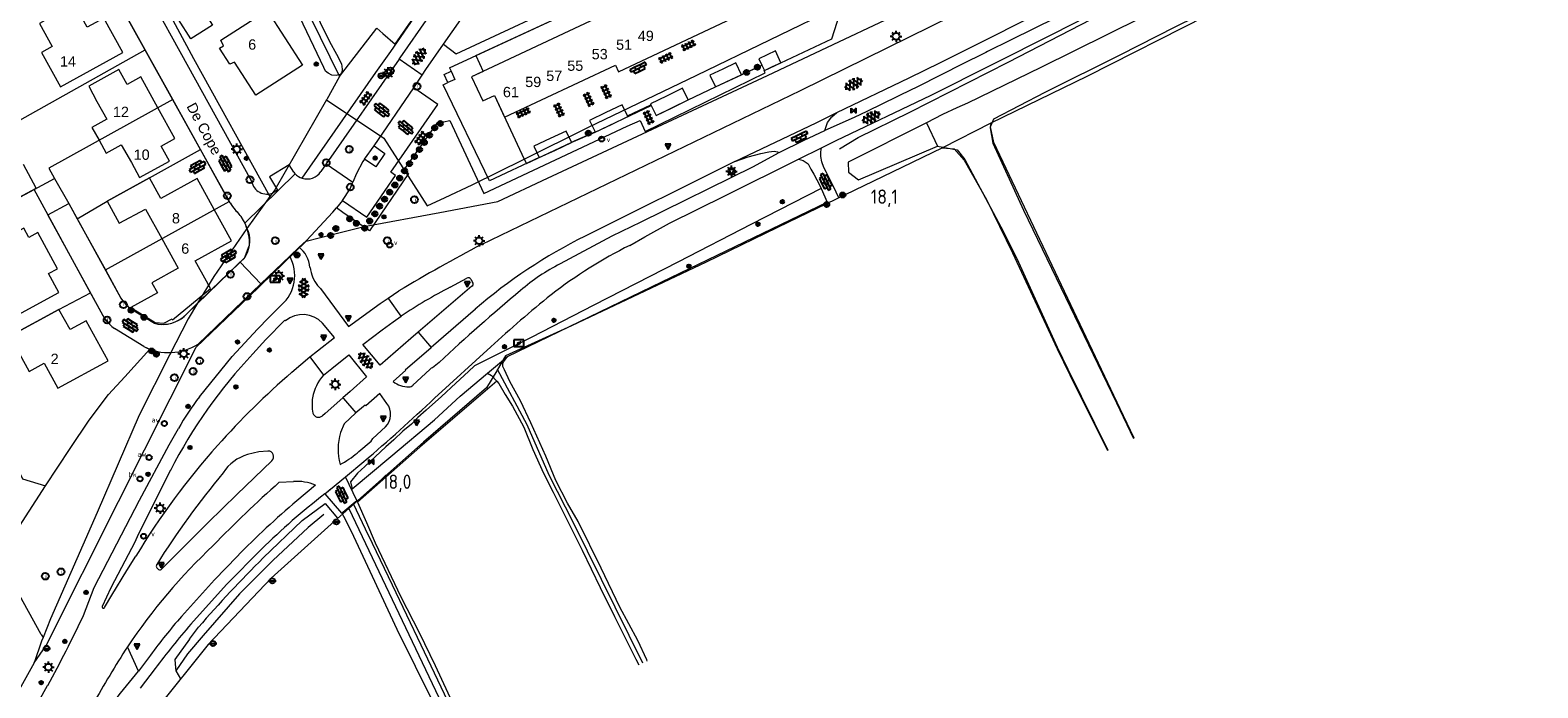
# Model space of a CAD drawing. Header units: metres. Extents: x 117922 to 130630, y 447724 to 454087.
# Tile 15 of 61: x 124351 to 124614, y 450327 to 450442. Entities that reach past the tile are written whole.
import ezdxf

# ---------------------------------------------------------------- set-up
doc = ezdxf.new("R2010")
doc.units = ezdxf.units.M
doc.layers.get('0').update_dxf_attribs({"color": 8})
for name, color, linetype, lineweight in [('B01', 8, 'Continuous', 0), ('B03', 8, 'Continuous', 0), ('B04', 8, 'Continuous', 0), ('B14', 8, 'Continuous', 0), ('G01', 8, 'Continuous', 0), ('G03', 8, 'Continuous', 0), ('Q19', 8, 'Continuous', 0), ('T00', 8, 'Continuous', 0), ('T09', 8, 'Continuous', 0), ('V00', 8, 'Continuous', 0), ('W00', 8, 'Continuous', 0), ('Z02', 7, 'Continuous', 0), ('Z06', 7, 'Continuous', 0)]:
    doc.layers.add(name, color=color, linetype=linetype, lineweight=lineweight)
for name, color, linetype in [('SYM-GV1', 8, 'Continuous'), ('SYM-OV4', 8, 'Continuous'), ('SYM-OV5', 8, 'Continuous'), ('TOPOT20', 8, 'Continuous'), ('TOPOT21', 8, 'Continuous'), ('TOPOT23', 8, 'Continuous'), ('TOPOT26', 8, 'Continuous'), ('TOPOT28', 8, 'Continuous'), ('TOPOT30', 1, 'Continuous'), ('TOPOT31', 8, 'Continuous'), ('TOPOT36', 8, 'Continuous'), ('TOPOT52', 8, 'Continuous'), ('TOPOT63', 8, 'Continuous'), ('TOPOT72', 8, 'Continuous'), ('TOPOT79', 8, 'Continuous'), ('TOPOT80', 8, 'Continuous'), ('TOPOT85', 8, 'Continuous')]:
    doc.layers.add(name, color=color, linetype=linetype)
doc.styles.add('ISO', font='ISO')
doc.styles.add('Z02', font='arial.ttf', dxfattribs={"height": 1.8})
doc.styles.add('Z06', font='arial.ttf', dxfattribs={"height": 1.8})

# ---------------------------------------------------------------- blocks, each defined once
blk = doc.blocks.new('asfalt6')
at = {"color": 0, "linetype": 'ByBlock', "lineweight": -2}
for p, q in [((-0.93, 0.18), (0.7, 1.13)), ((-0.89, -0.52), (0.89, 0.52)), ((-0.89, 0.52), (0.89, -0.52)), ((-0.76, 1.01), (0.3, 1.62)), ((-0.7, 1.13), (0.93, 0.18)), ((-0.3, 1.62), (0.76, 1.01)), ((-0.93, -0.18), (0.7, -1.13)), ((-0.76, -1.01), (0.3, -1.62)), ((-0.7, -1.13), (0.93, -0.18)), ((-0.3, -1.62), (0.76, -1.01))]:
    blk.add_line(p, q, dxfattribs=at)
blk = doc.blocks.new('tegels4')
at = {"color": 0, "linetype": 'ByBlock', "lineweight": -2}
for p, q in [((0.62, 0.94), (-0.62, 0.94)), ((0.62, 0.31), (-0.62, 0.31)), ((-0.31, -1.23), (-0.31, 1.25)), ((0.31, -1.23), (0.31, 1.25)), ((0.62, -0.31), (-0.62, -0.31)), ((0.62, -0.94), (-0.62, -0.94))]:
    blk.add_line(p, q, dxfattribs=at)
blk = doc.blocks.new('paal')
at = {"color": 0}
for radius in [0.45, 0.2]:
    blk.add_circle((0, 0), radius, dxfattribs=at)
blk = doc.blocks.new('lichtmast')
at = {"color": 0}
for p, q in [((-0.6, 0), (-1, 0)), ((-0.71, 0.71), (-0.42, 0.42)), ((0, 0.6), (0, 1)), ((0.42, 0.42), (0.71, 0.71)), ((0.6, 0), (1, 0)), ((-0.42, -0.42), (-0.71, -0.71)), ((0, -0.6), (0, -1)), ((0.42, -0.42), (0.71, -0.71))]:
    blk.add_line(p, q, dxfattribs=at)
blk.add_circle((0, 0), 0.6, dxfattribs=at)
blk = doc.blocks.new('boom')
at = {"color": 0}
for radius in [0.315, 0.225, 0.135]:
    blk.add_circle((0, 0), radius, dxfattribs=at)
blk = doc.blocks.new('afsl-water')
at = {"color": 0}
blk.add_circle((0, 0), 0.45, dxfattribs=at)
at = {"color": 0, "style": 'ISO'}
blk.add_attdef('AFSL-WATER', (0.7, 0), '', height=0.9, dxfattribs=at)
blk = doc.blocks.new('brandkraan')
at = {"color": 0}
blk.add_circle((0, 0), 0.45, dxfattribs=at)
at = {"color": 0, "style": 'ISO'}
blk.add_attdef('BRANDKRAAN', (0.7, 0), '', height=0.9, dxfattribs=at)
blk = doc.blocks.new('verkeersbord')
at = {"color": 0}
for p, q in [((0.5, 0.32), (-0.5, 0.32)), ((-0.5, 0.32), (0, -0.6)), ((0, -0.6), (0.5, 0.32))]:
    blk.add_line(p, q, dxfattribs=at)
blk = doc.blocks.new('verklikker')
at = {"color": 0}
blk.add_circle((0, 0), 0.45, dxfattribs=at)
at = {"color": 0, "style": 'ISO'}
blk.add_attdef('VERKLIKKER', (0.7, 0), '', height=0.9, dxfattribs=at)
blk = doc.blocks.new('aanduidingsbord')
at = {"color": 0}
for p, q in [((-0.81, -0.33), (0, 0)), ((-1.45, -0.5), (-1.01, -0.5))]:
    blk.add_line(p, q, dxfattribs=at)
blk.add_circle((-1.23, -0.5), 0.45, dxfattribs=at)
blk = doc.blocks.new('klinkers4')
at = {"color": 0, "linetype": 'ByBlock', "lineweight": -2}
for p, q in [((0, 1.5), (-0.5, 1.5)), ((-0.5, 1.5), (-0.5, 0.5)), ((-0.5, 0.5), (-0.5, -0.5)), ((0, 0.5), (-0.5, 0.5)), ((0, 1.5), (0, 1)), ((0.5, 1), (0, 1)), ((0, 1), (0, 0.5)), ((0, 0.5), (0, 0)), ((0.5, 0), (0, 0)), ((0, 0), (0, -0.5)), ((0.5, 0), (0.5, 1)), ((0.5, -1), (0.5, 0)), ((-0.5, -0.5), (-0.5, -1.5)), ((0, -0.5), (-0.5, -0.5)), ((-0.5, -1.5), (0, -1.5)), ((0, -0.5), (0, -1)), ((0, -1), (0.5, -1)), ((0, -1), (0, -1.5))]:
    blk.add_line(p, q, dxfattribs=at)
blk = doc.blocks.new('klinkers6')
at = {"color": 0, "linetype": 'ByBlock', "lineweight": -2}
for p, q in [((-0.25, 1), (-0.75, 1)), ((-0.75, 1), (-0.75, 0)), ((-0.25, 0), (-0.75, 0)), ((-0.75, 0), (-0.75, -1)), ((0.25, 1.5), (-0.25, 1.5)), ((-0.25, 1.5), (-0.25, 0.5)), ((0.25, 0.5), (-0.25, 0.5)), ((-0.25, 0.5), (-0.25, -0.5)), ((0.25, 0.5), (0.25, 1.5)), ((0.75, 1), (0.25, 1)), ((0.25, -0.5), (0.25, 0.5)), ((0.75, 0), (0.75, 1)), ((-0.75, -1), (-0.25, -1)), ((-0.25, -0.5), (-0.25, 0)), ((0.25, -0.5), (-0.25, -0.5)), ((-0.25, -0.5), (-0.25, -1.5)), ((-0.25, -1.5), (0.25, -1.5)), ((0.75, 0), (0.25, 0)), ((0.25, 0), (0.25, -0.5)), ((0.25, -1.5), (0.25, -0.5)), ((0.25, -1), (0.75, -1)), ((0.75, -1), (0.75, 0))]:
    blk.add_line(p, q, dxfattribs=at)
blk = doc.blocks.new('grensmarkering')
at = {"color": 0}
blk.add_line((-0.67, 0), (0.67, 0), dxfattribs=at)
blk.add_circle((0, 0), 0.45, dxfattribs=at)
blk = doc.blocks.new('kolk')
at = {"color": 0}
blk.add_circle((0, 0), 0.6, dxfattribs=at)
at = {"color": 0, "linetype": 'Continuous', "style": 'ISO'}
blk.add_attdef('KOLK', (-0.04, -0.26), '', height=0.8, dxfattribs=at)
blk = doc.blocks.new('inspectieput')
at = {"color": 0}
blk.add_circle((0, 0), 0.6, dxfattribs=at)
at = {"color": 0, "linetype": 'Continuous', "style": 'ISO'}
blk.add_attdef('I', (0, -0.39), '', height=0.8, dxfattribs=at)
blk = doc.blocks.new('verkeersbord-pl')
at = {"color": 0, "linetype": 'Continuous'}
blk.add_circle((0, 0), 0.03, dxfattribs=at)
blk = doc.blocks.new('schk-electra')
at = {"color": 0}
for p, q in [((0.86, 0.56), (-0.86, 0.56)), ((-0.86, 0.56), (-0.86, -0.56)), ((0.86, -0.56), (0.86, 0.56)), ((-0.86, -0.56), (0.86, -0.56))]:
    blk.add_line(p, q, dxfattribs=at)
blk.add_lwpolyline([(-0.43, -0.35), (0.24, -0.02), (-0.24, 0.02), (0.41, 0.32)], dxfattribs=at)
blk = doc.blocks.new('kilometerpaal')
at = {"color": 0}
for p, q in [((-0.44, 0.44), (0.44, -0.44)), ((-0.44, -0.44), (-0.44, 0.44)), ((0.44, 0.44), (-0.44, -0.44)), ((0.44, -0.44), (0.44, 0.44))]:
    blk.add_line(p, q, dxfattribs=at)
at = {"color": 0, "style": 'ISO'}
blk.add_attdef('KILOMETERPAAL', (0.59, 0.87), '', height=2.5, dxfattribs=at)

msp = doc.modelspace()

# ---------------------------------------------------------------- linework, layer by layer
at = {"layer": 'B01', "flags": 128}
for points in [[(124382.65, 450442.37), (124378.85, 450439.96), (124374.56, 450446.72), (124378.36, 450449.13), (124382.65, 450442.37)], [(124366.99, 450437.62), (124363.67, 450443.61), (124360.77, 450442.01), (124358.46, 450446.11), (124352.39, 450442.67), (124354.65, 450438.62), (124352.77, 450437.59), (124356.07, 450431.58), (124366.99, 450437.62)], [(124398.34, 450435.36), (124390.18, 450430.12), (124386.45, 450435.92), (124385.64, 450435.54), (124383.85, 450438.33), (124384.55, 450438.78), (124384.09, 450439.76), (124392.17, 450444.96), (124398.34, 450435.36)], [(124449.56, 450443.52), (124427.86, 450433.35), (124429.82, 450429.15), (124431.85, 450430.1), (124433.63, 450426.31), (124453, 450435.39), (124453.55, 450434.23), (124473.46, 450443.57)], [(124373.09, 450427.94), (124370.11, 450433.32), (124367.74, 450432.01), (124366.29, 450434.61), (124361.04, 450431.7), (124362.43, 450429.06), (124364.18, 450425.94), (124361.58, 450424.5), (124362.83, 450422.26)], [(124376.06, 450422.57), (124373.09, 450427.94)], [(124362.83, 450422.26), (124364.07, 450420.02), (124366.69, 450421.45), (124368.46, 450418.35), (124369.9, 450415.75), (124375.14, 450418.62), (124373.68, 450421.26), (124376.06, 450422.57)], [(124382.93, 450410.14), (124379.93, 450415.59), (124373.6, 450412.11), (124371.63, 450415.69), (124364.22, 450411.6), (124366.34, 450407.75), (124370.91, 450410.25), (124373.77, 450405.07)], [(124381.59, 450397.62), (124379.61, 450401.21), (124385.93, 450404.69), (124382.93, 450410.14)], [(124355.79, 450395.67), (124354, 450398.98), (124355.58, 450399.81), (124352.13, 450406.14), (124350.54, 450405.28), (124349.66, 450406.9), (124342.48, 450402.98), (124348.62, 450391.76), (124355.79, 450395.67)], [(124373.77, 450405.07), (124376.63, 450399.9), (124372.06, 450397.37), (124373.03, 450395.63)], [(124373.03, 450395.63), (124368.35, 450393.03), (124372.61, 450390.43), (124374.13, 450390.29), (124375.56, 450391.06)], [(124375.56, 450391.06), (124375.66, 450390.88), (124382.27, 450396.38), (124381.59, 450397.62)], [(124364.39, 450383.74), (124360.55, 450390.74), (124357.75, 450389.2), (124355.8, 450392.72), (124347.24, 450388.03), (124350.6, 450381.86), (124353.23, 450383.34), (124355.64, 450378.95), (124364.39, 450383.74)]]:
    msp.add_lwpolyline(points, dxfattribs=at)
at = {"layer": 'B03', "flags": 128}
for points in [[(124480.45, 450435.13), (124481.89, 450435.8), (124480.93, 450437.86), (124479.49, 450437.18)], [(124474.99, 450433.7), (124474.02, 450435.77), (124471.75, 450434.71)], [(124479.49, 450437.18), (124478.04, 450436.51), (124478.57, 450435.38)], [(124478.57, 450435.38), (124479, 450434.45)], [(124479, 450434.45), (124480.45, 450435.13)], [(124471.75, 450434.71), (124469.49, 450433.64), (124470.46, 450431.57)], [(124470.46, 450431.57), (124472.73, 450432.63)], [(124472.73, 450432.63), (124474.99, 450433.7)], [(124461.91, 450429.97), (124459.1, 450428.6), (124459.19, 450428.43)], [(124465.7, 450429.32), (124464.71, 450431.34), (124461.91, 450429.97)], [(124451.33, 450427.09), (124448.48, 450425.72), (124449.43, 450423.73)], [(124455.09, 450426.55), (124454.18, 450428.45), (124451.33, 450427.09)], [(124459.19, 450428.43), (124460.09, 450426.58), (124462.9, 450427.95)], [(124462.9, 450427.95), (124465.7, 450429.32)], [(124449.43, 450423.73), (124449.47, 450423.66), (124452.32, 450425.02)], [(124452.32, 450425.02), (124455.16, 450426.39), (124455.09, 450426.55)], [(124441.57, 450422.55), (124438.74, 450421.22), (124439.67, 450419.23)], [(124445.32, 450421.93), (124444.4, 450423.88), (124441.57, 450422.55)], [(124442.5, 450420.56), (124445.34, 450421.9), (124445.32, 450421.93)], [(124439.67, 450419.23), (124442.5, 450420.56)]]:
    msp.add_lwpolyline(points, dxfattribs=at)
at = {"layer": 'B04', "flags": 128}
for points in [[(124423.7, 450432.33), (124423.06, 450433.78), (124424.3, 450434.33)], [(124424.3, 450434.33), (124424.94, 450432.89), (124423.7, 450432.33)], [(124507.3, 450425.33), (124509.25, 450421.21)]]:
    msp.add_lwpolyline(points, dxfattribs=at)
at = {"layer": 'B14', "flags": 128}
for points in [[(124351.86, 450413.89), (124349.62, 450418.04)], [(124347.94, 450411.78), (124351.86, 450413.89)]]:
    msp.add_lwpolyline(points, dxfattribs=at)
at = {"layer": 'G01', "flags": 128}
for points in [[(124635.37, 450484.24), (124615.67, 450474.21), (124586.87, 450459.41), (124573, 450452.44), (124556.23, 450444.01), (124535.33, 450433.39), (124518.53, 450425.24)], [(124387.92, 450467.88), (124372.49, 450460.31), (124367.88, 450457.81), (124370.54, 450452.92), (124379.33, 450436.54), (124392.63, 450412.41)], [(124428.59, 450437.05), (124449.78, 450446.91), (124450.69, 450445.27), (124468.7, 450453.73), (124469.69, 450457.4), (124465.63, 450466.07)], [(124411.33, 450441.83), (124412.36, 450440.9), (124414.53, 450439.03), (124429.83, 450461.13), (124427.73, 450462.51)], [(124370.87, 450438.05), (124364.5, 450449.52)], [(124437.07, 450418.97), (124448.18, 450424.47), (124467.21, 450433.65), (124492.68, 450446.01)], [(124481.89, 450435.8), (124490.77, 450439.96), (124492.68, 450446.01)], [(124353.57, 450333.99), (124366.22, 450359.13), (124379.79, 450386.09), (124388.96, 450394.92), (124399.01, 450404.61), (124403.52, 450405.77), (124409.1, 450407.18), (124422.33, 450409.67), (124432.44, 450411.58), (124441.16, 450415.64), (124479.55, 450433.59), (124491.01, 450438.97), (124500.17, 450443.29)], [(124404.81, 450433.38), (124411.33, 450441.83)], [(124342.7, 450422.26), (124370.87, 450438.05)], [(124375.68, 450429.38), (124370.87, 450438.05)], [(124428.59, 450437.05), (124429.88, 450434.29), (124427.86, 450433.35), (124429.82, 450429.15), (124431.85, 450430.1), (124437.07, 450418.97)], [(124437.07, 450418.97), (124437.44, 450418.18), (124445.25, 450421.9), (124449.47, 450423.66), (124459.24, 450428.34), (124460.09, 450426.58), (124465.7, 450429.32), (124470.46, 450431.57), (124478.57, 450435.38)], [(124478.57, 450435.38), (124479, 450434.45), (124481.89, 450435.8)], [(124375.68, 450429.38), (124354.04, 450417.39)], [(124380.54, 450420.62), (124375.68, 450429.38)], [(124402.56, 450429.31), (124412.56, 450422.62), (124420.09, 450410.8), (124423.24, 450412.27), (124427.99, 450414.47), (124437.07, 450418.97)], [(124518.53, 450425.24), (124510.13, 450420.94)], [(124518.53, 450425.24), (124518.43, 450424.41), (124518.91, 450421.74), (124524.28, 450410.06), (124540.51, 450376.4), (124543.49, 450370.17)], [(124358.98, 450408.54), (124364.22, 450411.6), (124371.63, 450415.69), (124380.54, 450420.62)], [(124385.55, 450411.59), (124380.54, 450420.62)], [(124510.13, 450420.94), (124501.31, 450416.68), (124483.24, 450407.94), (124468.84, 450400.97), (124445.34, 450389.82), (124433.82, 450384.57), (124432.42, 450382.2)], [(124510.13, 450420.94), (124512.13, 450420.76), (124513.91, 450418.79), (124517.78, 450411.94), (124522.34, 450402.59), (124530.11, 450385.83), (124533.46, 450379), (124538.93, 450368.08)], [(124354.04, 450417.39), (124355.05, 450415.61)], [(124347.6, 450411.59), (124351.46, 450413.67)], [(124351.46, 450413.67), (124355.05, 450415.61)], [(124361.33, 450395.61), (124351.46, 450413.67)], [(124355.05, 450415.61), (124357.52, 450411.19)], [(124357.52, 450411.19), (124358.98, 450408.54)], [(124363.92, 450399.62), (124385.55, 450411.59)], [(124385.7, 450411.33), (124385.55, 450411.59)], [(124385.7, 450411.33), (124386.12, 450410.68), (124386.6, 450410.08), (124387.14, 450409.53)], [(124358.98, 450408.54), (124363.92, 450399.62)], [(124388.64, 450406.86), (124388.37, 450407.58), (124388.03, 450408.27), (124387.61, 450408.92), (124387.14, 450409.53)], [(124388.64, 450406.86), (124388.86, 450406.3), (124389.01, 450405.72), (124389.1, 450405.12), (124389.11, 450404.52), (124389.06, 450403.92), (124388.94, 450403.33), (124388.75, 450402.76), (124388.5, 450402.22), (124388.19, 450401.7)], [(124388.19, 450401.7), (124382.46, 450396.16), (124380.02, 450393.8)], [(124363.92, 450399.62), (124366.64, 450394.7)], [(124339.47, 450383.72), (124347.24, 450388.03), (124355.8, 450392.72), (124361.33, 450395.61)], [(124363.82, 450391.04), (124361.33, 450395.61)], [(124366.64, 450394.7), (124367.11, 450394.06), (124367.62, 450393.46), (124368.19, 450392.91)], [(124368.19, 450392.91), (124372.49, 450390.29)], [(124378.1, 450391.89), (124380.02, 450393.8)], [(124363.82, 450391.04), (124364.21, 450390.58), (124364.62, 450390.15), (124365.07, 450389.75), (124365.54, 450389.38)], [(124372.49, 450390.29), (124373.09, 450390.16), (124373.7, 450390.1), (124374.31, 450390.11), (124374.92, 450390.18), (124375.52, 450390.32), (124376.1, 450390.51), (124376.65, 450390.78), (124377.17, 450391.09), (124377.66, 450391.47), (124378.1, 450391.89)], [(124370.66, 450386.22), (124365.54, 450389.38)], [(124353.49, 450361.87), (124357.75, 450368.4), (124361.1, 450373.33), (124364.45, 450377.84), (124367.32, 450380.92), (124371.7, 450385.76)], [(124370.66, 450386.22), (124371.18, 450385.97), (124371.7, 450385.76)], [(124339.47, 450383.72), (124342.9, 450376.27), (124349.45, 450363.08), (124353.49, 450361.87)], [(124432.42, 450382.2), (124432.29, 450381.99), (124430.49, 450379.02), (124419.45, 450369.49), (124406.42, 450357.95)], [(124457.8, 450330.91), (124445.74, 450355.28), (124441.44, 450363.77), (124437.6, 450372.52), (124432.42, 450382.2)], [(124352.69, 450335.9), (124334.33, 450369.22)], [(124348.93, 450354.86), (124353.49, 450361.87)], [(124406.42, 450357.95), (124403.92, 450355.74), (124392.85, 450345.76), (124381.85, 450334.14), (124372.75, 450322.76), (124369.71, 450318.22)], [(124406.42, 450357.95), (124430.91, 450306.57), (124439.76, 450289.68)], [(124352.69, 450335.9), (124353.04, 450335.37)], [(124351.51, 450330.94), (124353.57, 450333.99)]]:
    msp.add_lwpolyline(points, dxfattribs=at)
at = {"layer": 'G03', "flags": 128}
for points in [[(124387.92, 450467.88), (124391.36, 450460.84), (124404.81, 450433.38)], [(124404.81, 450433.38), (124402.6, 450429.38)], [(124402.56, 450429.31), (124393.51, 450413.6), (124392.63, 450412.41)], [(124402.6, 450429.38), (124402.56, 450429.31)], [(124392.63, 450412.41), (124388.64, 450406.86)], [(124388.64, 450406.86), (124382.84, 450398.45), (124380.02, 450393.8)], [(124380.02, 450393.8), (124378.39, 450391.08), (124375.14, 450384.73), (124369.84, 450374.25), (124362.49, 450357.2), (124354.31, 450338.67), (124353.04, 450335.37)], [(124353.04, 450335.37), (124352.79, 450334.72), (124351.51, 450330.94)], [(124351.51, 450330.94), (124344.71, 450318.92), (124344.63, 450318.78)]]:
    msp.add_lwpolyline(points, dxfattribs=at)
at = {"layer": 'Q19', "flags": 128}
for points in [[(124410.84, 450421.3), (124417.79, 450431.4)], [(124397.05, 450416.41), (124388.28, 450407.8)], [(124488.92, 450413.82), (124476.76, 450407.62), (124463.89, 450400.99), (124449.2, 450393.48), (124438.27, 450387.79), (124428.41, 450382.83), (124427.31, 450381.85), (124425.11, 450379.8), (124422.6, 450377.52), (124419.93, 450375.1), (124418.48, 450373.8), (124417.36, 450372.68), (124415.88, 450371.44), (124414.31, 450369.95), (124412.91, 450368.69), (124409.21, 450365.24), (124407.95, 450364.08), (124406.72, 450362.59), (124407.02, 450361.36), (124413.78, 450367.02), (124421.37, 450373.4), (124425.88, 450377.57), (124430.66, 450381.57)], [(124391.09, 450397.2), (124387.47, 450400.98)], [(124430.66, 450381.57), (124434.15, 450384.49)], [(124402.06, 450356.9), (124399.32, 450354.61), (124393.14, 450348.86), (124387.35, 450343), (124380.98, 450335.76), (124378.27, 450332.52), (124376.23, 450329.58)], [(124378.64, 450335.09), (124376.04, 450331.54), (124376.18, 450330.08), (124376.23, 450329.58)], [(124376.23, 450329.58), (124377.02, 450328.16)]]:
    msp.add_lwpolyline(points, dxfattribs=at)
at = {"layer": 'T00', "flags": 128}
for points in [[(124434.15, 450384.49), (124461.12, 450397.54), (124489.99, 450411.44)], [(124433.48, 450383.62), (124434.15, 450384.49)], [(124432.29, 450380.16), (124418.82, 450368.62), (124407.95, 450359.01), (124409.5, 450355.47), (124411.01, 450351.95), (124415.49, 450342.51), (124418.7, 450336.27), (124421.49, 450330.47), (124427.38, 450317.81), (124432.43, 450307.74), (124435.65, 450301.22)]]:
    msp.add_lwpolyline(points, dxfattribs=at)
at = {"layer": 'T09', "flags": 128}
for points in [[(124492.11, 450420.78), (124495.38, 450422.76), (124504.4, 450427.2), (124521.59, 450435.88), (124536.12, 450443.43), (124554.37, 450452.47), (124567.01, 450458.89), (124578.08, 450464.42), (124591.04, 450471.03), (124603.65, 450477.39)], [(124391.49, 450349.3), (124398.31, 450355.8), (124402.29, 450358.79), (124404.48, 450356.22)], [(124378.64, 450335.09), (124380.18, 450337.18)]]:
    msp.add_lwpolyline(points, dxfattribs=at)
at = {"layer": 'T09'}
msp.add_arc((124570.18, 450171.12), 252.35, 135.0801, 138.8452, dxfattribs=at)
at = {"layer": 'V00', "flags": 128}
for points in [[(124429.58, 450404.06), (124485.32, 450430.97), (124515.68, 450445.93), (124550.69, 450463.91), (124584.05, 450481.09), (124594.99, 450486.77)], [(124606.71, 450483.23), (124592.24, 450475.78), (124589.63, 450474.44), (124580.15, 450469.53), (124572.38, 450465.5), (124555.76, 450456.86), (124539, 450448.27), (124533.41, 450445.45), (124530.67, 450444.07), (124529.88, 450443.68), (124522.09, 450439.8), (124521.96, 450439.74), (124517.99, 450437.77), (124517.65, 450437.6), (124513.34, 450435.47), (124510.2, 450433.89), (124505.26, 450431.38), (124504.9, 450431.2), (124496.88, 450427.27), (124494.71, 450426.25), (124489.58, 450423.95)], [(124491.68, 450427.12), (124504.31, 450433.16), (124509.77, 450435.86), (124512.43, 450437.18), (124520.93, 450441.43), (124521.03, 450441.48), (124521.13, 450441.53), (124529.76, 450445.9), (124532.48, 450447.28), (124538.01, 450450.13), (124554.7, 450458.68), (124571.54, 450467.35), (124588.81, 450476.22), (124604.75, 450484.4)], [(124488.98, 450420.93), (124491.57, 450422.21), (124508.14, 450430.13), (124529.57, 450440.89), (124555.95, 450454.41), (124574.58, 450464.01), (124586.37, 450470.13), (124599.68, 450476.94), (124608.17, 450481.38)], [(124413.77, 450437.8), (124429.67, 450460.89), (124426.96, 450463.28), (124423.9, 450466.28)], [(124424.04, 450434.93), (124449.78, 450446.91), (124450.69, 450445.27), (124468.7, 450453.73), (124469.69, 450457.4), (124465.63, 450466.07)], [(124377.01, 450437.72), (124364.26, 450460.82)], [(124385.7, 450411.33), (124360.82, 450456.16)], [(124415.4, 450436.67), (124430.22, 450458.03)], [(124422.97, 450439.07), (124425.21, 450437.38), (124447.92, 450448.05), (124435.36, 450456.78)], [(124422.97, 450439.07), (124434.24, 450455.18)], [(124389.48, 450415.07), (124377.01, 450437.72)], [(124411.13, 450434.12), (124413.77, 450437.8)], [(124419.87, 450434.63), (124422.97, 450439.07)], [(124415.22, 450436.41), (124402.5, 450418.13)], [(124415.22, 450436.41), (124415.4, 450436.67)], [(124419.22, 450433.63), (124415.22, 450436.41)], [(124424.04, 450434.93), (124424.3, 450434.33)], [(124474.99, 450433.7), (124478.57, 450435.38)], [(124398.31, 450415.63), (124411.13, 450434.12)], [(124417.79, 450431.4), (124419.22, 450433.63)], [(124419.22, 450433.63), (124419.87, 450434.63)], [(124422.89, 450431.97), (124423.7, 450432.33)], [(124424.05, 450425.69), (124430, 450412.97), (124455.03, 450424.7), (124457.32, 450425.74), (124458.19, 450423.8), (124479.14, 450434.05), (124478.95, 450434.43)], [(124421.96, 450428.49), (124417.79, 450431.4)], [(124439.67, 450419.23), (124430.99, 450415.15), (124422.89, 450431.97)], [(124465.7, 450429.32), (124470.46, 450431.57)], [(124413.75, 450416.71), (124421.96, 450428.49)], [(124455.09, 450426.55), (124459.19, 450428.43)], [(124473.85, 450418.53), (124488.06, 450425.33), (124491.68, 450427.12)], [(124489.58, 450423.95), (124490, 450425.39), (124490.78, 450426.38), (124491.68, 450427.12)], [(124416.12, 450417.08), (124421.84, 450425.25), (124424.05, 450425.69)], [(124445.32, 450421.93), (124449.43, 450423.73)], [(124481.61, 450420.1), (124485.98, 450422.26), (124489.58, 450423.95)], [(124409.19, 450418.97), (124408.9, 450418.56), (124407.8, 450416.44), (124407.16, 450414.95)], [(124410.84, 450421.3), (124412.75, 450419.94), (124411.14, 450417.63), (124409.19, 450418.97), (124410.84, 450421.3)], [(124481.44, 450420.03), (124477.04, 450417.64), (124457.44, 450407.98), (124452.39, 450405.51), (124443.36, 450400.65)], [(124455.49, 450403.9), (124458.1, 450405.38), (124462.43, 450407.75), (124472.23, 450412.62), (124484.98, 450418.97)], [(124473.85, 450418.53), (124476.2, 450419.35), (124478.36, 450419.93), (124479.76, 450420.27), (124480.72, 450420.35), (124481.28, 450420.24), (124481.61, 450420.1)], [(124484.98, 450418.97), (124488.98, 450420.93)], [(124484.98, 450418.97), (124485.75, 450418.72), (124486.63, 450418.12), (124487.13, 450417.22), (124487.67, 450416.32), (124488.68, 450414.34), (124488.92, 450413.82)], [(124492.02, 450412.19), (124491.08, 450414.21), (124489.88, 450416.61), (124489.37, 450417.53), (124489.05, 450418.47), (124488.89, 450419.45), (124488.89, 450420.27), (124488.98, 450420.93)], [(124396.82, 450416.68), (124396.01, 450417.99), (124392.58, 450415.9), (124394, 450413.54), (124393.23, 450413.1)], [(124402.5, 450418.13), (124401.56, 450416.78)], [(124402.5, 450418.13), (124407.16, 450414.95)], [(124416.12, 450417.08), (124416.87, 450416.45), (124410.02, 450406.43), (124405.39, 450409.66), (124404.28, 450410.43)], [(124405.35, 450411.76), (124409.57, 450408.83), (124414.58, 450416.09), (124413.75, 450416.71)], [(124473.85, 450418.53), (124447.69, 450405.48)], [(124405.35, 450411.76), (124406.68, 450413.8), (124407.16, 450414.95)], [(124488.92, 450413.82), (124489.99, 450411.44)], [(124363.82, 450391.04), (124353.89, 450409.21), (124357.52, 450411.19), (124366.64, 450394.7)], [(124405.35, 450411.76), (124404.28, 450410.43)], [(124397.74, 450403.6), (124399.04, 450404.75), (124403.62, 450409.68), (124404.28, 450410.43)], [(124387.47, 450400.98), (124388.19, 450401.68), (124389.06, 450403.79)], [(124396.11, 450402.03), (124397.74, 450403.6)], [(124378.1, 450391.89), (124387.47, 450400.98)], [(124396.11, 450402.03), (124391.09, 450397.2)], [(124424.15, 450396.61), (124427.05, 450398.17)], [(124427.77, 450397.97), (124428.05, 450397.49)], [(124391.09, 450397.2), (124380.14, 450386.63)], [(124400.95, 450396.89), (124401.21, 450396.68), (124401.48, 450396.35), (124406.35, 450389.71), (124411.9, 450393.72), (124413.33, 450394.7)], [(124413.33, 450394.7), (124415.19, 450395.96)], [(124427.92, 450396.75), (124418.57, 450388.72)], [(124368.19, 450392.91), (124372.49, 450390.29)], [(124380.37, 450377.44), (124386.08, 450384.47), (124390.48, 450389.23), (124390.71, 450389.47), (124392.21, 450391.09), (124394.64, 450393.48)], [(124415.58, 450391.53), (124413.42, 450394.58), (124413.33, 450394.7)], [(124428.53, 450392.75), (124420.8, 450386.07)], [(124395.38, 450390.72), (124395.27, 450390.83), (124391.93, 450387.43), (124389.67, 450384.94)], [(124399.64, 450384.4), (124400.97, 450385.49), (124403.93, 450387.83), (124401.86, 450390.33)], [(124418.57, 450388.72), (124417.26, 450387.6), (124411.88, 450382.96), (124408.87, 450386.59), (124412.26, 450389.14), (124414.18, 450390.54), (124415.58, 450391.53)], [(124370.66, 450386.22), (124365.54, 450389.38)], [(124418.57, 450388.72), (124420.8, 450386.07)], [(124402.03, 450381.21), (124403.48, 450382.38), (124406.41, 450384.75), (124409.52, 450380.92), (124406.65, 450378.39), (124405.39, 450377.28)], [(124414.18, 450380.12), (124416.42, 450382.1), (124416.33, 450382.2), (124419.51, 450384.95), (124420.8, 450386.07)], [(124421.42, 450377.23), (124431.24, 450386.19)], [(124396.51, 450381.75), (124399.64, 450384.4)], [(124399.64, 450384.4), (124402.03, 450381.21)], [(124422.24, 450383.46), (124421.07, 450382.49), (124420.82, 450382.43), (124420.57, 450382.21), (124417.64, 450379.46)], [(124405.39, 450377.28), (124402.31, 450374.55), (124401.82, 450374.12)], [(124405.39, 450377.28), (124405.49, 450377.16), (124407.68, 450374.66)], [(124413.1, 450376.29), (124411.84, 450378.01), (124409.39, 450375.87), (124409.31, 450375.99), (124409, 450375.76), (124407.68, 450374.66)], [(124407.68, 450374.66), (124405.62, 450372.7), (124405.01, 450371.2)], [(124360.09, 450339.25), (124361.99, 450344.12), (124369.88, 450359.38), (124375.09, 450369.06), (124376.7, 450371.9)], [(124407.89, 450367.62), (124408.2, 450367.88), (124410.34, 450369.69), (124410.65, 450370.14), (124412.86, 450372.17)], [(124373.8, 450347.39), (124381.86, 450355.47), (124386.85, 450360.39), (124392.97, 450366.27)], [(124392.32, 450367.97), (124390.74, 450367.83), (124388.77, 450367.36)], [(124375.29, 450364.6), (124369.66, 450353.38), (124369.04, 450352.07), (124366.72, 450347.63), (124364.9, 450344.05), (124363.38, 450340.81)], [(124405.88, 450363.47), (124409.08, 450366.14)], [(124394.28, 450362.52), (124396.79, 450362.64)], [(124400.59, 450362.02), (124397.36, 450359.26)], [(124402.22, 450360.48), (124405.88, 450363.47)], [(124407.19, 450358.8), (124407.84, 450359.34), (124405.88, 450363.47)], [(124402.22, 450360.48), (124405.14, 450357.12), (124405.22, 450357.19)], [(124405.22, 450357.19), (124405.38, 450357.31), (124407.19, 450358.8)], [(124407.19, 450358.8), (124409.29, 450354.35), (124410.5, 450351.85), (124414.03, 450344.61), (124419.03, 450334.1), (124423.67, 450324.34), (124427.45, 450316.3), (124432.99, 450305.16), (124436.16, 450299.15), (124440, 450291.47)], [(124437.58, 450290.85), (124434.81, 450296.33), (124433.52, 450298.91), (124428.98, 450307.55), (124425.67, 450314.27), (124422.9, 450320.33), (124421.87, 450322.7), (124418.06, 450330.34), (124414.89, 450336.78), (124410.55, 450346.02), (124407.32, 450353.03), (124405.91, 450355.87), (124405.22, 450357.19)], [(124391.18, 450350.81), (124385.07, 450344.67), (124378.82, 450337.7)], [(124363.79, 450340.61), (124365.04, 450342.79), (124367.65, 450347.07), (124369.24, 450349.61)], [(124386.92, 450349.56), (124382.98, 450345.47), (124377.2, 450339.04)], [(124372.9, 450347.53), (124373.2, 450347.29)], [(124371.79, 450332.28), (124369.68, 450329.53), (124367.78, 450333.76)], [(124356.1, 450309.89), (124359.25, 450314.91), (124360.66, 450317.29), (124363.56, 450321.63), (124366.59, 450325.67), (124369.68, 450329.53)], [(124372.62, 450329.95), (124370, 450326.52)], [(124347.67, 450318.43), (124349.26, 450318.77), (124353.84, 450327.01)]]:
    msp.add_lwpolyline(points, dxfattribs=at)
at = {"layer": 'V00'}
for centre, radius, start, end in [((124399.03, 450418.3), 2.74, 216.2586, 223.643), ((124399.15, 450418.39), 2.89, 223.2887, 253.1174), ((124399.15, 450418.4), 2.9, 253.1018, 325.9957), ((124392.12, 450415.54), 2.68, 190.118, 294.4531), ((124392.63, 450415.4), 8.04, 210.4232, 226.8575), ((124381.16, 450404.33), 7.93, 26.0291, 41.0285), ((124381.16, 450404.34), 7.92, 356.0631, 25.9516), ((124394.39, 450399.51), 5.29, 5.6946, 50.6867), ((124579.62, 450120.98), 320.38, 117.9254, 120.8782), ((124487.34, 450325.04), 89.69, 116.2407, 130.975), ((124493.4, 450328.42), 84.47, 116.6671, 127.6743), ((124390.14, 450398.65), 6.86, 311.0429, 29.4833), ((124456.77, 450373.2), 30.55, 116.0309, 131.7561), ((124406.39, 450400.95), 6.79, 187.7889, 216.7899), ((124427.31, 450397.71), 0.524, 29.0952, 119.5848), ((124465.34, 450317.38), 89.3, 117.4716, 123.866), ((124626.08, 450166.92), 297.39, 129.6227, 133.2692), ((124427.62, 450397.18), 0.527, 304.7096, 35.3099), ((124586.04, 450217.33), 229.08, 129.0336, 132.5139), ((124374.57, 450399.97), 9.52, 213.6115, 227.8853), ((124370.07, 450395.78), 7.84, 217.235, 234.7358), ((124373.96, 450395.78), 5.68, 255.0647, 316.7802), ((124398.41, 450387.03), 4.77, 43.662, 129.3759), ((124375.04, 450394.69), 9.53, 242.6423, 302.3248), ((124453.07, 450324.86), 87.34, 136.5412, 152.9401), ((124493.04, 450270.78), 147.08, 131.0202, 138.1415), ((124407.62, 450376.06), 7.6, 137.3207, 170.801), ((124416.74, 450383.16), 3.97, 229.8864, 272.883), ((124416.97, 450380.17), 0.976, 268.4196, 313.7101), ((124416.31, 450349.68), 45.42, 142.3191, 150.7165), ((124407.64, 450376.06), 7.63, 170.8087, 190.9528), ((124219.2, 450589.9), 293.47, 310.3185, 313.5568), ((124401.14, 450374.89), 1.02, 195.926, 311.5747), ((124410.57, 450374.37), 3.17, 316.1398, 37.0701), ((124481.53, 450281.68), 131.24, 138.3324, 148.8263), ((124414.59, 450368.23), 10.03, 162.7754, 195.1759), ((124390.99, 450359.93), 7.76, 106.6415, 146.9783), ((124392.33, 450367), 0.971, 311.2542, 90.5136), ((124396.64, 450381.09), 17.56, 298.1192, 309.8878), ((124503.24, 450265.88), 154.14, 140.3892, 147.7506), ((124534, 450205.25), 210.36, 131.6177, 135.965), ((124397.39, 450354.35), 8.31, 67.3655, 94.1982), ((124370.76, 450400.92), 51.2, 308.8078, 309.2096), ((124500.59, 450237.7), 159.48, 130.3407, 135.4617), ((124480.69, 450259.76), 127.68, 127.9231, 134.509), ((124453.53, 450276.42), 103.15, 133.3134, 146.2261), ((124373.39, 450347.85), 0.585, 151.1816, 213.1944), ((124373.45, 450347.68), 0.461, 237.6877, 319.8046), ((124363.58, 450340.71), 0.226, 152.8259, 335.4068), ((124177.63, 450424.68), 201.47, 331.0033, 334.9117), ((124442.93, 450280.89), 87.76, 138.5005, 144.1509), ((124487.69, 450244.11), 143.56, 139.3166, 143.2772), ((124518.53, 450236.43), 179.44, 147.1515, 150.9042)]:
    msp.add_arc(centre, radius, start, end, dxfattribs=at)
at = {"layer": 'W00', "flags": 128}
for points in [[(124543.6, 450370.22), (124541.15, 450375.36), (124530.88, 450396.92), (124519.09, 450421.85), (124518.52, 450424.63), (124519.07, 450426.03), (124528.04, 450430.65), (124541.23, 450437.27), (124550.75, 450442.11), (124554.42, 450443.9), (124568.01, 450450.61), (124576.81, 450454.87), (124594.75, 450464.88), (124605.43, 450470.4), (124608.88, 450472.77), (124609.3, 450474.03), (124608.97, 450475.35), (124608.05, 450476.09), (124602.68, 450473.39), (124577.96, 450460.55), (124550.71, 450446.54)], [(124398.18, 450449.55), (124403.04, 450439.53), (124404.3, 450437.29), (124405.17, 450435.59), (124405.29, 450434.69), (124405.23, 450434.13), (124404.95, 450433.75), (124404.21, 450433.58), (124403.49, 450433.62), (124402.85, 450433.96), (124402.37, 450434.32), (124402.05, 450434.98), (124400.88, 450437.4), (124397.89, 450443.79)], [(124550.71, 450446.54), (124527.3, 450435), (124514.45, 450428.75), (124512.59, 450427.95), (124510.1, 450426.74), (124507.3, 450425.33)], [(124507.3, 450425.33), (124493.61, 450418.42), (124493.72, 450416.7), (124495.42, 450415.37), (124509.25, 450421.21)], [(124509.25, 450421.21), (124512.65, 450420.6), (124514.04, 450418.92), (124520.79, 450406.24), (124523.38, 450400.97), (124530.15, 450386.13), (124532, 450382.28), (124539.01, 450368.12)], [(124433.64, 450382.14), (124433.35, 450382.74), (124433.35, 450383.24), (124433.48, 450383.62)], [(124458.56, 450331.27), (124458.46, 450331.47), (124456.91, 450334.84), (124453.76, 450340.68), (124450.51, 450347.5), (124446.47, 450355.66), (124444.64, 450358.88), (124442.59, 450362.82), (124440.83, 450367.04), (124438.23, 450372.9), (124436.41, 450376.72), (124434.54, 450380.1), (124433.64, 450382.14)], [(124430.66, 450381.57), (124431.36, 450381.14), (124432.29, 450380.16)], [(124432.29, 450380.16), (124432.66, 450379.76), (124433.76, 450377.82), (124435.03, 450375.82), (124436.98, 450372.14), (124438.56, 450368.24), (124440.45, 450364.12), (124442.14, 450360.76), (124447.16, 450350.62), (124450.35, 450344.1), (124452.82, 450339.05), (124456.58, 450331.61), (124457.08, 450330.59)]]:
    msp.add_lwpolyline(points, dxfattribs=at)

# ---------------------------------------------------------------- block references
at = {"layer": 'SYM-GV1'}
for p, rotation in [((124418.69, 450436.9), 325.2291158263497), ((124494.61, 450432.07), 117.0094937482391), ((124497.63, 450426.28), 297.0094937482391), ((124398.56, 450396.41), 179.3591889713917), ((124409.36, 450383.75), 219.6607804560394)]:
    msp.add_blockref('asfalt6', p, dxfattribs=dict(at, rotation=rotation))
at = {"layer": 'SYM-OV4'}
for name, p, rotation in [('klinkers4', (124457.06, 450434.8), 296.1639154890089), ('klinkers6', (124412.19, 450427.55), 51.96499242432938), ('klinkers6', (124416.36, 450424.48), 51.96499242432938), ('klinkers4', (124485.24, 450422.76), 296.1785896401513), ('klinkers6', (124380, 450417.61), 298.4736966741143), ('klinkers6', (124384.87, 450418.18), 30.65549830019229), ('klinkers6', (124489.72, 450415.01), 26.17858964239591), ('klinkers6', (124385.42, 450402.03), 300.0887422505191), ('klinkers6', (124368.27, 450389.92), 238.1639274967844), ('klinkers6', (124405.2, 450360.34), 205.8323447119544)]:
    msp.add_blockref(name, p, dxfattribs=dict(at, rotation=rotation))
at = {"layer": 'SYM-OV5'}
for p, rotation in [((124461.76, 450436.65), 115.7450330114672), ((124465.76, 450438.83), 295.6134264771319), ((124451.38, 450430.73), 24.53872443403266), ((124409.41, 450429.6), 324.2392207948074), ((124448.32, 450429.38), 24.53872443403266), ((124436.9, 450427.08), 295.0802425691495), ((124443.16, 450427.52), 24.53872443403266), ((124458.79, 450426.22), 24.53872443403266), ((124419.01, 450422.64), 324.2392207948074)]:
    msp.add_blockref('tegels4', p, dxfattribs=dict(at, rotation=rotation))
at = {"layer": 'TOPOT20'}
msp.add_blockref('aanduidingsbord', (124413.31, 450434.03), dxfattribs=at)
at = {"layer": 'TOPOT21'}
for p in [(124502, 450440.41), (124413.31, 450434.03), (124386.87, 450420.69), (124473.27, 450416.83), (124429.18, 450404.7), (124394.22, 450398.59), (124377.6, 450384.95), (124404.06, 450379.61), (124373.47, 450357.97), (124353.98, 450330.21)]:
    msp.add_blockref('lichtmast', p, dxfattribs=at)
at = {"layer": 'TOPOT23'}
ref = msp.add_blockref('kolk', (124413.71, 450434.39), dxfattribs=at)
ref.add_attrib('KOLK', 'r', (124413.66, 450434.12), dxfattribs={"color": 0, "height": 0.8, "style": 'ISO'})
ref = msp.add_blockref('kolk', (124418.33, 450431.7), dxfattribs=at)
ref.add_attrib('KOLK', 'r', (124418.29, 450431.44), dxfattribs={"color": 0, "height": 0.8, "style": 'ISO'})
ref = msp.add_blockref('kolk', (124402.49, 450418.34), dxfattribs=at)
ref.add_attrib('KOLK', 'r', (124402.45, 450418.08), dxfattribs={"color": 0, "height": 0.8, "style": 'ISO'})
ref = msp.add_blockref('kolk', (124389.17, 450415.38), dxfattribs=at)
ref.add_attrib('KOLK', 'r', (124389.13, 450415.12), dxfattribs={"color": 0, "height": 0.8, "style": 'ISO'})
ref = msp.add_blockref('kolk', (124406.68, 450414.08), dxfattribs=at)
ref.add_attrib('KOLK', 'r', (124406.64, 450413.82), dxfattribs={"color": 0, "height": 0.8, "style": 'ISO'})
ref = msp.add_blockref('kolk', (124385.23, 450412.56), dxfattribs=at)
ref.add_attrib('KOLK', 'r', (124385.18, 450412.29), dxfattribs={"color": 0, "height": 0.8, "style": 'ISO'})
ref = msp.add_blockref('kolk', (124385.77, 450398.84), dxfattribs=at)
ref.add_attrib('KOLK', 'r', (124385.73, 450398.58), dxfattribs={"color": 0, "height": 0.8, "style": 'ISO'})
ref = msp.add_blockref('kolk', (124388.64, 450394.97), dxfattribs=at)
ref.add_attrib('KOLK', 'r', (124388.59, 450394.71), dxfattribs={"color": 0, "height": 0.8, "style": 'ISO'})
ref = msp.add_blockref('kolk', (124367.07, 450393.55), dxfattribs=at)
ref.add_attrib('KOLK', 'r', (124367.02, 450393.29), dxfattribs={"color": 0, "height": 0.8, "style": 'ISO'})
ref = msp.add_blockref('kolk', (124364.23, 450390.85), dxfattribs=at)
ref.add_attrib('KOLK', 'r', (124364.19, 450390.59), dxfattribs={"color": 0, "height": 0.8, "style": 'ISO'})
at = {"layer": 'TOPOT26'}
for p in [(124400.75, 450435.57), (124388.55, 450419.11), (124411.04, 450419.15), (124482.15, 450411.52), (124412.57, 450408.88), (124401.58, 450405.76), (124477.89, 450407.59), (124465.82, 450400.27), (124442.26, 450390.8), (124387.01, 450387.02), (124392.56, 450385.62), (124433.62, 450386.18), (124386.71, 450379.17), (124378.37, 450375.76), (124378.7, 450368.58), (124371.38, 450363.91), (124360.56, 450343.26), (124356.84, 450334.7), (124352.71, 450327.5)]:
    msp.add_blockref('boom', p, dxfattribs=at)
at = {"layer": 'TOPOT28'}
ref = msp.add_blockref('inspectieput', (124406.5, 450420.68), dxfattribs=at)
ref.add_attrib('I', 'i', (124406.5, 450420.28), dxfattribs={"color": 0, "height": 0.8, "style": 'ISO'})
at = {"layer": 'TOPOT28', "lineweight": 0}
ref = msp.add_blockref('inspectieput', (124417.9, 450411.9), dxfattribs=at)
ref.add_attrib('I', 'i', (124417.9, 450411.51), dxfattribs={"color": 0, "height": 0.8, "style": 'ISO'})
ref = msp.add_blockref('inspectieput', (124393.59, 450404.71), dxfattribs=at)
ref.add_attrib('I', 'i', (124393.59, 450404.32), dxfattribs={"color": 0, "height": 0.8, "style": 'ISO'})
at = {"layer": 'TOPOT28'}
ref = msp.add_blockref('inspectieput', (124413.16, 450404.72), dxfattribs=at)
ref.add_attrib('I', 'i', (124413.16, 450404.33), dxfattribs={"color": 0, "height": 0.8, "style": 'ISO'})
ref = msp.add_blockref('inspectieput', (124379.25, 450381.89), dxfattribs=at)
ref.add_attrib('I', 'i', (124379.25, 450381.49), dxfattribs={"color": 0, "height": 0.8, "style": 'ISO'})
ref = msp.add_blockref('inspectieput', (124380.37, 450383.73), dxfattribs=at)
ref.add_attrib('I', 'i', (124380.37, 450383.34), dxfattribs={"color": 0, "height": 0.8, "style": 'ISO'})
ref = msp.add_blockref('inspectieput', (124375.97, 450380.79), dxfattribs=at)
ref.add_attrib('I', 'i', (124375.97, 450380.39), dxfattribs={"color": 0, "height": 0.8, "style": 'ISO'})
ref = msp.add_blockref('inspectieput', (124353.42, 450346.1), dxfattribs=at)
ref.add_attrib('I', 'i', (124353.42, 450345.71), dxfattribs={"color": 0, "height": 0.8, "style": 'ISO'})
ref = msp.add_blockref('inspectieput', (124356.17, 450346.87), dxfattribs=at)
ref.add_attrib('I', 'i', (124356.17, 450346.48), dxfattribs={"color": 0, "height": 0.8, "style": 'ISO'})
at = {"layer": 'TOPOT30'}
ref = msp.add_blockref('kilometerpaal', (124494.61, 450427.41), dxfattribs=at)
ref.add_attrib('KILOMETERPAAL', '18,1', (124497.6, 450411.16), dxfattribs={"color": 0, "height": 2.5, "style": 'ISO'})
ref = msp.add_blockref('kilometerpaal', (124410.36, 450366.07), dxfattribs=at)
ref.add_attrib('KILOMETERPAAL', '18,0', (124412.24, 450361.35), dxfattribs={"color": 0, "height": 2.5, "style": 'ISO'})
at = {"layer": 'TOPOT31'}
ref = msp.add_blockref('verklikker', (124450.59, 450422.47), dxfattribs=at)
ref.add_attrib('VERKLIKKER', 'v', (124451.45, 450421.93), dxfattribs={"color": 0, "height": 0.9, "style": 'ISO'})
ref = msp.add_blockref('verklikker', (124413.59, 450403.95), dxfattribs=at)
ref.add_attrib('VERKLIKKER', 'v', (124414.29, 450403.95), dxfattribs={"color": 0, "height": 0.9, "style": 'ISO'})
at = {"layer": 'TOPOT31', "lineweight": 0}
ref = msp.add_blockref('verklikker', (124370.6, 450353.07), dxfattribs=at)
ref.add_attrib('VERKLIKKER', 'v', (124371.9, 450353.07), dxfattribs={"color": 0, "height": 0.9, "style": 'ISO'})
at = {"layer": 'TOPOT36'}
for p in [(124404.28, 450355.58), (124393.06, 450345.29), (124382.71, 450334.35)]:
    msp.add_blockref('grensmarkering', p, dxfattribs=at)
at = {"layer": 'TOPOT36', "lineweight": 0}
msp.add_blockref('grensmarkering', (124353.67, 450333.49), dxfattribs=at)
at = {"layer": 'TOPOT52'}
for p in [(124477.79, 450435.03), (124475.89, 450434.12), (124448.25, 450423.49), (124489.88, 450411.04), (124492.7, 450412.7), (124397.39, 450402.22), (124368.42, 450392.57), (124370.66, 450391.33), (124372.03, 450385.45), (124372.83, 450384.9)]:
    msp.add_blockref('paal', p, dxfattribs=at)
at = {"layer": 'TOPOT52', "lineweight": 0}
for p in [(124421.42, 450424.43), (124422.4, 450425.19), (124419.62, 450421.86), (124420.52, 450423.15), (124417.89, 450419.41), (124418.77, 450420.63), (124416.17, 450416.91), (124417.03, 450418.18), (124414.48, 450414.44), (124415.31, 450415.66), (124411.8, 450410.74), (124412.67, 450411.96), (124413.58, 450413.19), (124406.59, 450408.54), (124410.08, 450408.16), (124410.98, 450409.41), (124403.25, 450405.63), (124404.18, 450406.85), (124407.76, 450407.75), (124409.2, 450406.91)]:
    msp.add_blockref('paal', p, dxfattribs=at)
at = {"layer": 'TOPOT63'}
for p in [(124462.19, 450421.26), (124401.57, 450402.06), (124396.16, 450397.79), (124427.13, 450397.19), (124406.37, 450391.21), (124402.06, 450387.86), (124402.06, 450387.86), (124416.37, 450380.49), (124412.46, 450373.69), (124418.26, 450373), (124373.69, 450348.13), (124369.45, 450333.9)]:
    msp.add_blockref('verkeersbord-pl', p, dxfattribs=at)
at = {"layer": 'TOPOT72', "lineweight": 0}
for p in [(124393.58, 450398.04), (124436.11, 450386.81)]:
    msp.add_blockref('schk-electra', p, dxfattribs=at)
at = {"layer": 'TOPOT79'}
ref = msp.add_blockref('afsl-water', (124374.22, 450372.78), dxfattribs=at)
ref.add_attrib('AFSL-WATER', 'aw', (124371.99, 450372.96), dxfattribs={"color": 0, "height": 0.9, "style": 'ISO'})
ref = msp.add_blockref('afsl-water', (124371.56, 450366.83), dxfattribs=at)
ref.add_attrib('AFSL-WATER', 'aw', (124369.51, 450366.99), dxfattribs={"color": 0, "height": 0.9, "style": 'ISO'})
at = {"layer": 'TOPOT80'}
ref = msp.add_blockref('brandkraan', (124369.97, 450363.09), dxfattribs=at)
ref.add_attrib('BRANDKRAAN', 'bk', (124367.94, 450363.39), dxfattribs={"color": 0, "height": 0.9, "style": 'ISO'})
at = {"layer": 'TOPOT85'}
for p in [(124462.19, 450421.26), (124473.27, 450416.83), (124401.57, 450402.06), (124427.13, 450397.19), (124402.06, 450387.86), (124402.06, 450387.86), (124416.37, 450380.49), (124412.46, 450373.69), (124418.26, 450373), (124373.69, 450348.13), (124369.45, 450333.9)]:
    msp.add_blockref('verkeersbord', p, dxfattribs=at)
at = {"layer": 'TOPOT85', "lineweight": 0}
for p in [(124396.16, 450397.79), (124406.37, 450391.21)]:
    msp.add_blockref('verkeersbord', p, dxfattribs=at)

# ---------------------------------------------------------------- texts
at = {"layer": 'Z02', "linetype": 'Continuous', "char_height": 1.8, "attachment_point": 7, "line_spacing_factor": 0.8, "style": 'Z02'}
for s, insert in [('{\\C256;49}', (124456.9, 450439.58)), ('{\\C256;6}', (124388.86, 450438.07)), ('{\\C256;53}', (124448.85, 450436.39)), ('{\\C256;51}', (124453.11, 450438.04)), ('{\\C256;14}', (124355.99, 450435.14)), ('{\\C256;55}', (124444.58, 450434.37)), ('{\\C256;59}', (124437.24, 450431.53)), ('{\\C256;57}', (124440.91, 450432.6)), ('{\\C256;61}', (124433.34, 450429.76)), ('{\\C256;12}', (124365.24, 450426.32)), ('{\\C256;10}', (124368.86, 450418.82)), ('{\\C256;8}', (124375.54, 450407.71)), ('{\\C256;6}', (124377.17, 450402.41)), ('{\\C256;2}', (124354.37, 450383.17))]:
    msp.add_mtext(s, dxfattribs=dict(at, insert=insert))
at = {"layer": 'Z06', "linetype": 'Continuous', "insert": (124377.55, 450427.95), "char_height": 1.8, "attachment_point": 7, "rotation": 298.359, "line_spacing_factor": 0.8, "style": 'Z06'}
msp.add_mtext('{\\C256;De Cope}', dxfattribs=at)

doc.saveas('drawing.dxf')
